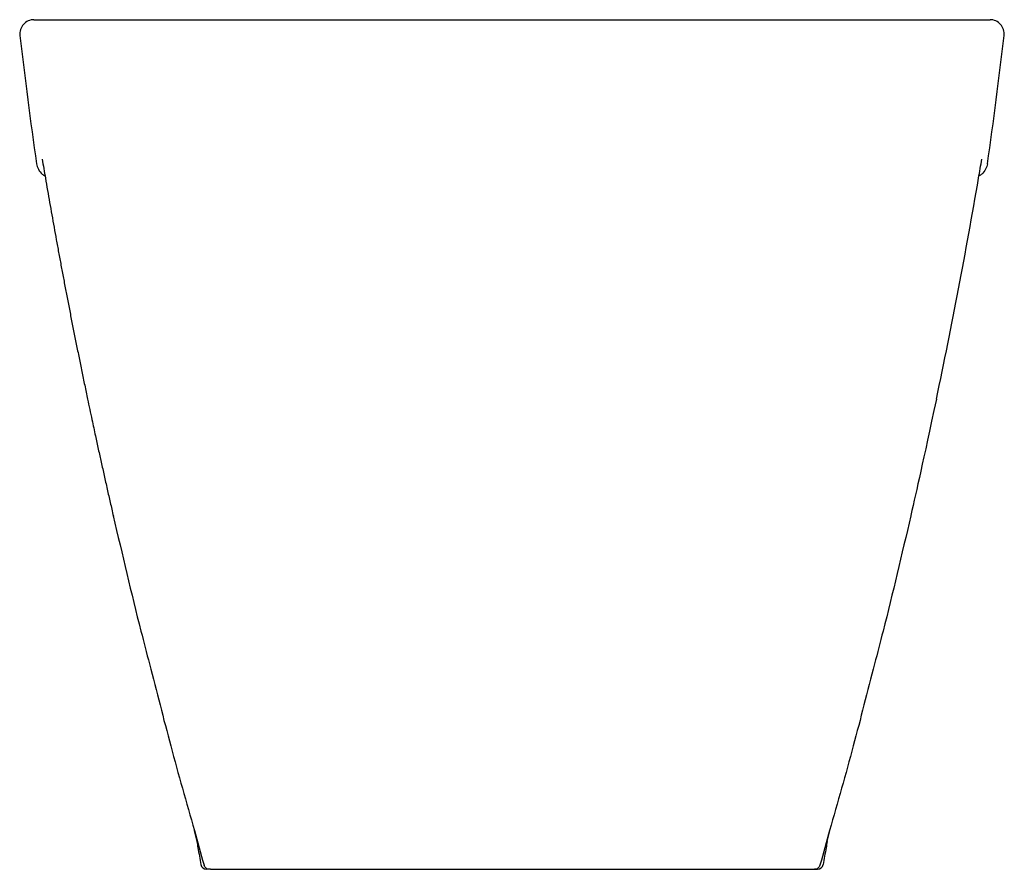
# Model space of a CAD drawing. Header units: millimetres. Extents: x 4541.54 to 4541.888, y 2408.927 to 2409.227.
import ezdxf

# ---------------------------------------------------------------- set-up
doc = ezdxf.new("R2010")
doc.units = ezdxf.units.MM
doc.layers.add('SANINDUSA', color=3, linetype='Continuous')

msp = doc.modelspace()

# ---------------------------------------------------------------- linework, layer by layer
at = {"layer": 'SANINDUSA'}
for p, q in [((4541.54527, 2409.22716), (4541.88273, 2409.22716)), ((4541.60181, 2408.94083), (4541.60276, 2408.93696)), ((4541.60187, 2408.94085), (4541.6048, 2408.93036)), ((4541.82613, 2408.94085), (4541.8232, 2408.93036)), ((4541.82524, 2408.93696), (4541.82619, 2408.94083)), ((4541.6048, 2408.93035), (4541.6053, 2408.92861)), ((4541.8232, 2408.93035), (4541.82271, 2408.92861)), ((4541.60722, 2408.92716), (4541.60616, 2408.92716)), ((4541.60752, 2408.92716), (4541.82048, 2408.92716)), ((4541.82078, 2408.92716), (4541.82184, 2408.92716))]:
    msp.add_line(p, q, dxfattribs=at)
for centre, start, end in [((4541.60616, 2408.92916), 190.0027, 269.9998), ((4541.82184, 2408.92916), 270.0002, 349.9973)]:
    msp.add_arc(centre, 0.002, start, end, dxfattribs=at)
for points, knots in [([(4541.54527, 2409.22716), (4541.54457, 2409.22716), (4541.54387, 2409.22701), (4541.54258, 2409.22644), (4541.542, 2409.22601), (4541.54107, 2409.22496), (4541.54071, 2409.22434), (4541.54029, 2409.223), (4541.54022, 2409.22229), (4541.5403, 2409.22159)], [0, 0, 0, 0, 0.25, 0.25, 0.5, 0.5, 0.75, 0.75, 1, 1, 1, 1]), ([(4541.8877, 2409.22159), (4541.88778, 2409.22229), (4541.88771, 2409.223), (4541.88728, 2409.22434), (4541.88693, 2409.22496), (4541.886, 2409.22601), (4541.88542, 2409.22644), (4541.88413, 2409.22701), (4541.88343, 2409.22716), (4541.88273, 2409.22716)], [0, 0, 0, 0, 0.25, 0.25, 0.5, 0.5, 0.75, 0.75, 1, 1, 1, 1]), ([(4541.54616, 2409.17629), (4541.54634, 2409.17563), (4541.54669, 2409.17425), (4541.54783, 2409.17273), (4541.54882, 2409.17222), (4541.54916, 2409.17205)], [0, 0, 0, 0, 0.381779, 0.789182, 1, 1, 1, 1]), ([(4541.88183, 2409.17629), (4541.88166, 2409.17563), (4541.88131, 2409.17425), (4541.88017, 2409.17274), (4541.87918, 2409.17222), (4541.87884, 2409.17205)], [0, 0, 0, 0, 0.381909, 0.789452, 1, 1, 1, 1]), ([(4541.54931, 2409.17116), (4541.54955, 2409.16974), (4541.55004, 2409.16689), (4541.55079, 2409.16259), (4541.55156, 2409.15825), (4541.55234, 2409.15387), (4541.55315, 2409.14945), (4541.55396, 2409.14498), (4541.5548, 2409.14048), (4541.55565, 2409.13593), (4541.55653, 2409.13134), (4541.55742, 2409.12671), (4541.55833, 2409.12204), (4541.55925, 2409.11733), (4541.5602, 2409.11258), (4541.56117, 2409.10778), (4541.56216, 2409.10295), (4541.56316, 2409.09807), (4541.56385, 2409.09481), (4541.56419, 2409.09317)], [0, 0, 0, 0, 0.054439, 0.109427, 0.164962, 0.221046, 0.277677, 0.334856, 0.392583, 0.450859, 0.509682, 0.569053, 0.628973, 0.68944, 0.750456, 0.812019, 0.874131, 0.936792, 1, 1, 1, 1]), ([(4541.56419, 2409.09317), (4541.56444, 2409.09197), (4541.56495, 2409.08956), (4541.56546, 2409.08715), (4541.56572, 2409.08594)], [0, 0, 0, 0, 0.498438, 1, 1, 1, 1]), ([(4541.56572, 2409.08594), (4541.56593, 2409.08498), (4541.56634, 2409.08306), (4541.56675, 2409.08113), (4541.56696, 2409.08017)], [0, 0, 0, 0, 0.49878, 1, 1, 1, 1]), ([(4541.56696, 2409.08017), (4541.5673, 2409.07862), (4541.56797, 2409.07553), (4541.569, 2409.07086), (4541.57004, 2409.06616), (4541.5711, 2409.06143), (4541.57218, 2409.05667), (4541.57291, 2409.05348), (4541.57328, 2409.05188)], [0, 0, 0, 0, 0.163518, 0.328296, 0.494333, 0.661629, 0.830184, 1, 1, 1, 1]), ([(4541.57326, 2409.05194), (4541.57642, 2409.03836), (4541.58047, 2409.02089), (4541.58756, 2408.99389), (4541.59348, 2408.97034), (4541.59904, 2408.95079), (4541.60187, 2408.94085)], [0, 0, 0, 0, 0.364965, 0.469168, 0.729929, 1, 1, 1, 1]), ([(4541.85474, 2409.05194), (4541.85158, 2409.03836), (4541.84753, 2409.02089), (4541.84044, 2408.99389), (4541.83452, 2408.97034), (4541.82896, 2408.95079), (4541.82613, 2408.94085)], [0, 0, 0, 0, 0.364965, 0.469168, 0.729929, 1, 1, 1, 1]), ([(4541.60277, 2408.93696), (4541.60289, 2408.93624), (4541.60335, 2408.93352), (4541.60383, 2408.9308), (4541.60419, 2408.92881)], [0, 0, 0, 0, 0.26662, 1, 1, 1, 1]), ([(4541.82523, 2408.93696), (4541.82511, 2408.93624), (4541.82465, 2408.93352), (4541.82417, 2408.9308), (4541.82381, 2408.92881)], [0, 0, 0, 0, 0.26662, 1, 1, 1, 1]), ([(4541.60722, 2408.92716), (4541.60679, 2408.92716), (4541.60636, 2408.9273), (4541.60567, 2408.92782), (4541.60542, 2408.9282), (4541.6053, 2408.92861)], [0, 0, 0, 0, 0.5, 0.5, 1, 1, 1, 1]), ([(4541.60752, 2408.92716), (4541.6075, 2408.92716), (4541.60743, 2408.92716), (4541.60734, 2408.92716), (4541.60725, 2408.92716), (4541.60722, 2408.92716)], [0, 0, 0, 0, 0.1250024, 0.6250114, 1, 1, 1, 1]), ([(4541.82048, 2408.92716), (4541.8205, 2408.92716), (4541.82057, 2408.92716), (4541.82066, 2408.92716), (4541.82075, 2408.92716), (4541.82078, 2408.92716)], [0, 0, 0, 0, 0.1250024, 0.6250114, 1, 1, 1, 1]), ([(4541.82271, 2408.92861), (4541.82259, 2408.92819), (4541.82233, 2408.92782), (4541.82164, 2408.9273), (4541.82121, 2408.92716), (4541.82078, 2408.92716)], [0, 0, 0, 0, 0.5, 0.5, 1, 1, 1, 1])]:
    msp.add_open_spline(points, degree=3, knots=knots, dxfattribs=at)
for points in [[(4541.5403, 2409.22159), (4541.54203, 2409.20646), (4541.54399, 2409.19136), (4541.54616, 2409.17629)], [(4541.88183, 2409.17629), (4541.88401, 2409.19136), (4541.88597, 2409.20646), (4541.8877, 2409.22159)], [(4541.54816, 2409.17796), (4541.54854, 2409.17569), (4541.54892, 2409.17343), (4541.54931, 2409.17116)], [(4541.87869, 2409.17116), (4541.87908, 2409.17343), (4541.87946, 2409.17569), (4541.87984, 2409.17796)], [(4541.86381, 2409.09317), (4541.86927, 2409.11913), (4541.87424, 2409.14513), (4541.87869, 2409.17116)], [(4541.86381, 2409.09317), (4541.85901, 2409.0708), (4541.85692, 2409.06146), (4541.85478, 2409.05213)]]:
    msp.add_open_spline(points, degree=3, dxfattribs=at)

doc.saveas('drawing.dxf')
